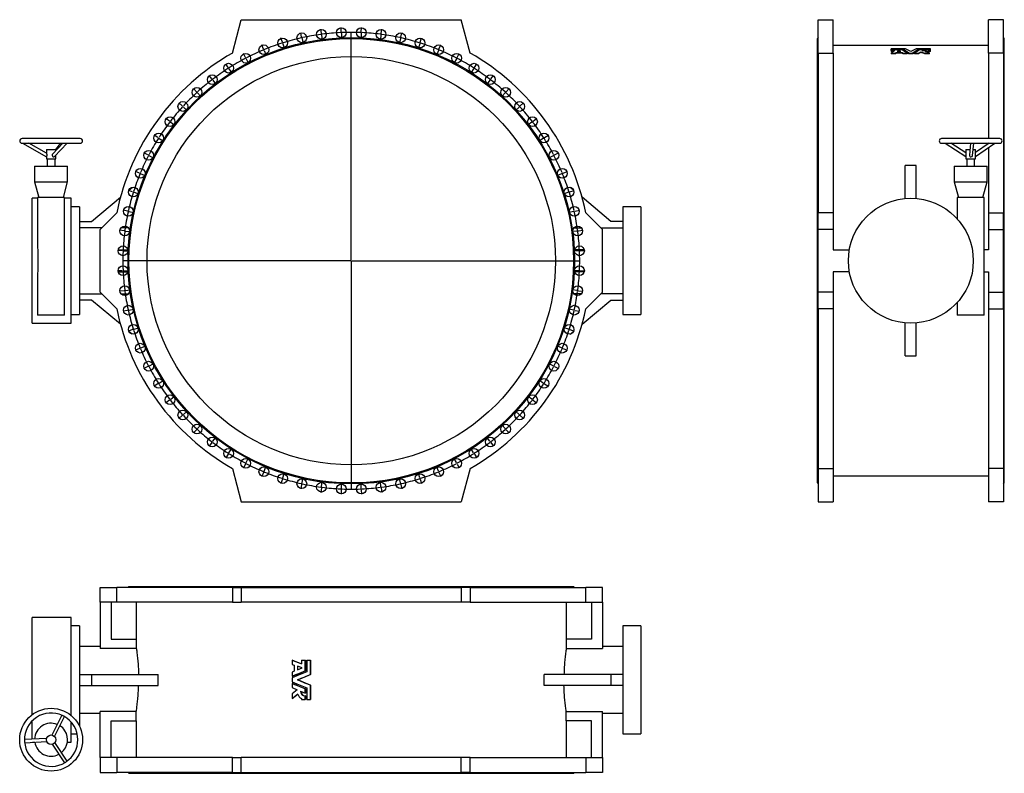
# Model space of a CAD drawing. Extents: x 1075 to 7342, y 596 to 5395.
import ezdxf

# ---------------------------------------------------------------- set-up
doc = ezdxf.new("R2010")
doc.units = 0
doc.layers.get('0').update_dxf_attribs({"linetype": 'CONTINUOUS'})
doc.layers.add('FORMAT', color=7, linetype='CONTINUOUS')

# ---------------------------------------------------------------- blocks, each defined once
blk = doc.blocks.new('SW_CENTERMARKSYMBOL_0')
at = {"layer": 'FORMAT', "color": 0}
for p, q in [((-127, -6.1), (-130.7, 22.2)), ((-0.2, 5), (-1.5, 33.5)), ((0, 0), (-0.1, 2.5)), ((0, 0), (0.1, -2.5)), ((63.4, -1447.6), (63.4, 2.5)), ((126.8, 0), (126.7, -2.5)), ((126.8, 0), (127, 2.5)), ((127.1, 5), (128.3, 33.5)), ((253.9, -6.1), (257.6, 22.2)), ((-375.3, -61.1), (-383.9, -34)), ((-252.4, -28.2), (-258.5, -0.4)), ((-251.3, -33.1), (-251.8, -30.6)), ((-251.3, -33.1), (-250.7, -35.5)), ((-250.2, -38), (-244, -65.8)), ((-126.4, -11.1), (-126.7, -8.6)), ((-126.4, -11.1), (-126, -13.5)), ((-125.7, -16), (-122, -44.3)), ((0.2, -5), (1.5, -33.5)), ((126.6, -5), (125.4, -33.5)), ((252.6, -16), (248.8, -44.3)), ((253.2, -11.1), (252.9, -13.5)), ((253.2, -11.1), (253.5, -8.6)), ((377, -38), (370.9, -65.8)), ((378.1, -33.1), (377.6, -35.5)), ((378.1, -33.1), (378.7, -30.6)), ((379.2, -28.2), (385.4, -0.4)), ((502.2, -61.1), (510.7, -34)), ((-494.9, -104.7), (-505.8, -78.3)), ((-493, -109.3), (-494, -107)), ((-493, -109.3), (-492, -111.6)), ((-491.1, -113.9), (-480.2, -140.2)), ((-373.8, -65.9), (-374.6, -63.5)), ((-373.8, -65.9), (-373.1, -68.3)), ((-372.3, -70.7), (-363.7, -97.9)), ((499.1, -70.7), (490.6, -97.9)), ((500.6, -65.9), (499.9, -68.3)), ((500.6, -65.9), (501.4, -63.5)), ((617.9, -113.9), (607, -140.2)), ((619.8, -109.3), (618.9, -111.6)), ((619.8, -109.3), (620.8, -107)), ((621.8, -104.7), (632.7, -78.3)), ((-610.3, -158.5), (-623.4, -133.2)), ((-608, -162.9), (-609.1, -160.7)), ((-608, -162.9), (-606.8, -165.1)), ((-605.7, -167.3), (-592.5, -192.6)), ((732.5, -167.3), (719.3, -192.6)), ((734.8, -162.9), (733.7, -165.1)), ((734.8, -162.9), (736, -160.7)), ((737.1, -158.5), (750.3, -133.2)), ((-720.5, -222.1), (-735.8, -198.1)), ((-717.8, -226.3), (-719.2, -224.2)), ((-717.8, -226.3), (-716.5, -228.4)), ((-715.1, -230.5), (-699.8, -254.6)), ((842, -230.5), (826.7, -254.6)), ((844.7, -226.3), (843.3, -228.4)), ((844.7, -226.3), (846, -224.2)), ((847.3, -222.1), (862.7, -198.1)), ((-824.8, -295.1), (-842.1, -272.5)), ((-821.7, -299.1), (-823.2, -297.1)), ((-821.7, -299.1), (-820.2, -301.1)), ((-818.7, -303), (-801.3, -325.7)), ((945.5, -303), (928.2, -325.7)), ((948.6, -299.1), (947, -301.1)), ((948.6, -299.1), (950.1, -297.1)), ((951.6, -295.1), (969, -272.5)), ((-922.3, -376.9), (-941.5, -355.9)), ((1049.1, -376.9), (1068.4, -355.9)), ((-918.9, -380.6), (-920.6, -378.8)), ((-918.9, -380.6), (-917.2, -382.5)), ((-915.5, -384.3), (-896.3, -405.3)), ((1042.4, -384.3), (1023.1, -405.3)), ((1045.7, -380.6), (1044, -382.5)), ((1045.7, -380.6), (1047.4, -378.8)), ((-1012.3, -466.9), (-1033.3, -447.7)), ((-1008.6, -470.3), (-1010.4, -468.6)), ((-1008.6, -470.3), (-1006.7, -472)), ((-1004.9, -473.7), (-983.9, -492.9)), ((1131.7, -473.7), (1110.7, -492.9)), ((1135.4, -470.3), (1133.6, -472)), ((1135.4, -470.3), (1137.3, -468.6)), ((1139.1, -466.9), (1160.1, -447.7)), ((-1094.1, -564.4), (-1116.7, -547.1)), ((1220.9, -564.4), (1243.5, -547.1)), ((-1090.1, -567.5), (-1092.1, -566)), ((-1090.1, -567.5), (-1088.1, -569)), ((-1086.1, -570.5), (-1063.5, -587.9)), ((1213, -570.5), (1190.4, -587.9)), ((1217, -567.5), (1215, -569)), ((1217, -567.5), (1218.9, -566)), ((-1167.1, -668.7), (-1191.1, -653.4)), ((-1162.9, -671.4), (-1165, -670)), ((-1162.9, -671.4), (-1160.8, -672.7)), ((-1158.7, -674.1), (-1134.6, -689.4)), ((1285.5, -674.1), (1261.5, -689.4)), ((1289.7, -671.4), (1287.6, -672.7)), ((1289.7, -671.4), (1291.8, -670)), ((1293.9, -668.7), (1318, -653.4)), ((-1230.7, -778.9), (-1256, -765.8)), ((-1226.3, -781.2), (-1228.5, -780.1)), ((-1226.3, -781.2), (-1224.1, -782.4)), ((-1221.9, -783.5), (-1196.6, -796.7)), ((1348.7, -783.5), (1323.4, -796.7)), ((1353.1, -781.2), (1350.9, -782.4)), ((1353.1, -781.2), (1355.4, -780.1)), ((1357.6, -778.9), (1382.9, -765.8)), ((-1284.5, -894.3), (-1310.8, -883.4)), ((-1279.9, -896.2), (-1282.2, -895.2)), ((-1279.9, -896.2), (-1277.6, -897.2)), ((-1275.3, -898.1), (-1248.9, -909)), ((1402.1, -898.1), (1375.8, -909)), ((1406.7, -896.2), (1404.4, -897.2)), ((1406.7, -896.2), (1409.1, -895.2)), ((1411.4, -894.3), (1437.7, -883.4)), ((-1328.1, -1013.9), (-1355.2, -1005.3)), ((-1323.3, -1015.4), (-1325.7, -1014.6)), ((-1323.3, -1015.4), (-1320.9, -1016.1)), ((-1318.5, -1016.9), (-1291.3, -1025.5)), ((1445.4, -1016.9), (1418.2, -1025.5)), ((1450.1, -1015.4), (1447.7, -1016.1)), ((1450.1, -1015.4), (1452.5, -1014.6)), ((1454.9, -1013.9), (1482.1, -1005.3)), ((-1361, -1136.8), (-1388.8, -1130.7)), ((-1356.1, -1137.9), (-1358.6, -1137.4)), ((-1356.1, -1137.9), (-1353.7, -1138.5)), ((-1351.2, -1139), (-1323.4, -1145.2)), ((1478.1, -1139), (1450.3, -1145.2)), ((1483, -1137.9), (1480.5, -1138.5)), ((1483, -1137.9), (1485.4, -1137.4)), ((1487.8, -1136.8), (1515.7, -1130.7)), ((-1383.1, -1262.2), (-1411.4, -1258.5)), ((-1378.1, -1262.8), (-1380.6, -1262.5)), ((-1378.1, -1262.8), (-1375.7, -1263.2)), ((-1373.2, -1263.5), (-1344.9, -1267.2)), ((1500, -1263.5), (1471.8, -1267.2)), ((1505, -1262.8), (1502.5, -1263.2)), ((1505, -1262.8), (1507.5, -1262.5)), ((1509.9, -1262.2), (1538.2, -1258.5)), ((-1394.2, -1389), (-1422.7, -1387.7)), ((-1389.2, -1389.2), (-1391.7, -1389.1)), ((-1389.2, -1389.2), (-1386.7, -1389.3)), ((-1384.2, -1389.4), (-1355.7, -1390.7)), ((1511, -1389.4), (1482.6, -1390.7)), ((1516, -1389.2), (1513.5, -1389.3)), ((1516, -1389.2), (1518.5, -1389.1)), ((1521, -1389), (1549.5, -1387.7)), ((58.4, -1452.6), (-1391.7, -1452.6)), ((63.4, -1452.6), (60.9, -1452.6)), ((63.4, -1452.6), (63.4, -1450.1)), ((63.4, -1452.6), (63.4, -1455.1)), ((63.4, -1452.6), (65.9, -1452.6)), ((63.4, -1457.6), (63.4, -2907.7)), ((68.4, -1452.6), (1518.5, -1452.6)), ((-1394.2, -1516.3), (-1422.7, -1517.5)), ((-1389.2, -1516), (-1391.7, -1516.1)), ((-1389.2, -1516), (-1386.7, -1515.9)), ((-1384.2, -1515.8), (-1355.7, -1514.6)), ((1511, -1515.8), (1482.6, -1514.6)), ((1516, -1516), (1513.5, -1515.9)), ((1516, -1516), (1518.5, -1516.1)), ((1521, -1516.3), (1549.5, -1517.5)), ((-1383.1, -1643.1), (-1411.4, -1646.8)), ((-1378.1, -1642.4), (-1380.6, -1642.7)), ((-1378.1, -1642.4), (-1375.7, -1642.1)), ((-1373.2, -1641.7), (-1344.9, -1638)), ((1500, -1641.7), (1471.8, -1638)), ((1505, -1642.4), (1502.5, -1642.1)), ((1505, -1642.4), (1507.5, -1642.7)), ((1509.9, -1643.1), (1538.2, -1646.8)), ((-1361, -1768.4), (-1388.8, -1774.6)), ((-1356.1, -1767.3), (-1358.6, -1767.9)), ((-1356.1, -1767.3), (-1353.7, -1766.8)), ((-1351.2, -1766.2), (-1323.4, -1760.1)), ((1478.1, -1766.2), (1450.3, -1760.1)), ((1483, -1767.3), (1480.5, -1766.8)), ((1483, -1767.3), (1485.4, -1767.9)), ((1487.8, -1768.4), (1515.7, -1774.6)), ((-1318.5, -1888.3), (-1291.3, -1879.8)), ((1445.4, -1888.3), (1418.2, -1879.8)), ((-1328.1, -1891.3), (-1355.2, -1899.9)), ((-1323.3, -1889.8), (-1325.7, -1890.6)), ((-1323.3, -1889.8), (-1320.9, -1889.1)), ((1450.1, -1889.8), (1447.7, -1889.1)), ((1450.1, -1889.8), (1452.5, -1890.6)), ((1454.9, -1891.3), (1482.1, -1899.9)), ((-1275.3, -2007.1), (-1248.9, -1996.2)), ((1402.1, -2007.1), (1375.8, -1996.2)), ((-1284.5, -2011), (-1310.8, -2021.9)), ((-1279.9, -2009), (-1282.2, -2010)), ((-1279.9, -2009), (-1277.6, -2008.1)), ((1406.7, -2009), (1404.4, -2008.1)), ((1406.7, -2009), (1409.1, -2010)), ((1411.4, -2011), (1437.7, -2021.9)), ((-1230.7, -2126.3), (-1256, -2139.5)), ((-1226.3, -2124), (-1228.5, -2125.2)), ((-1226.3, -2124), (-1224.1, -2122.8)), ((-1221.9, -2121.7), (-1196.6, -2108.5)), ((1348.7, -2121.7), (1323.4, -2108.5)), ((1353.1, -2124), (1350.9, -2122.8)), ((1353.1, -2124), (1355.4, -2125.2)), ((1357.6, -2126.3), (1382.9, -2139.5)), ((-1167.1, -2236.5), (-1191.1, -2251.8)), ((-1162.9, -2233.8), (-1165, -2235.2)), ((-1162.9, -2233.8), (-1160.8, -2232.5)), ((-1158.7, -2231.2), (-1134.6, -2215.9)), ((1285.5, -2231.2), (1261.5, -2215.9)), ((1289.7, -2233.8), (1287.6, -2232.5)), ((1289.7, -2233.8), (1291.8, -2235.2)), ((1293.9, -2236.5), (1318, -2251.8)), ((-1086.1, -2334.7), (-1063.5, -2317.4)), ((1213, -2334.7), (1190.4, -2317.4)), ((-1094.1, -2340.8), (-1116.7, -2358.1)), ((-1090.1, -2337.8), (-1092.1, -2339.3)), ((-1090.1, -2337.8), (-1088.1, -2336.2)), ((1217, -2337.8), (1215, -2336.2)), ((1217, -2337.8), (1218.9, -2339.3)), ((1220.9, -2340.8), (1243.5, -2358.1)), ((-1012.3, -2438.3), (-1033.3, -2457.6)), ((-1008.6, -2434.9), (-1010.4, -2436.6)), ((-1008.6, -2434.9), (-1006.7, -2433.2)), ((-1004.9, -2431.5), (-983.9, -2412.3)), ((1131.7, -2431.5), (1110.7, -2412.3)), ((1135.4, -2434.9), (1133.6, -2433.2)), ((1135.4, -2434.9), (1137.3, -2436.6)), ((1139.1, -2438.3), (1160.1, -2457.6)), ((-915.5, -2520.9), (-896.3, -2499.9)), ((1042.4, -2520.9), (1023.1, -2499.9)), ((-922.3, -2528.3), (-941.5, -2549.3)), ((-918.9, -2524.6), (-920.6, -2526.5)), ((-918.9, -2524.6), (-917.2, -2522.8)), ((1045.7, -2524.6), (1044, -2522.8)), ((1045.7, -2524.6), (1047.4, -2526.5)), ((1049.1, -2528.3), (1068.4, -2549.3)), ((-824.8, -2610.1), (-842.1, -2632.7)), ((-821.7, -2606.2), (-823.2, -2608.1)), ((-821.7, -2606.2), (-820.2, -2604.2)), ((-818.7, -2602.2), (-801.3, -2579.6)), ((945.5, -2602.2), (928.2, -2579.6)), ((948.6, -2606.2), (947, -2604.2)), ((948.6, -2606.2), (950.1, -2608.1)), ((951.6, -2610.1), (969, -2632.7)), ((-720.5, -2683.1), (-735.8, -2707.2)), ((-717.8, -2678.9), (-719.2, -2681)), ((-717.8, -2678.9), (-716.5, -2676.8)), ((-715.1, -2674.7), (-699.8, -2650.7)), ((842, -2674.7), (826.7, -2650.7)), ((844.7, -2678.9), (843.3, -2676.8)), ((844.7, -2678.9), (846, -2681)), ((847.3, -2683.1), (862.7, -2707.2)), ((-610.3, -2746.8), (-623.4, -2772)), ((-608, -2742.3), (-609.1, -2744.5)), ((-608, -2742.3), (-606.8, -2740.1)), ((-605.7, -2737.9), (-592.5, -2712.6)), ((732.5, -2737.9), (719.3, -2712.6)), ((734.8, -2742.3), (733.7, -2740.1)), ((734.8, -2742.3), (736, -2744.5)), ((737.1, -2746.8), (750.3, -2772)), ((-494.9, -2800.6), (-505.8, -2826.9)), ((-493, -2795.9), (-494, -2798.2)), ((-493, -2795.9), (-492, -2793.6)), ((-491.1, -2791.3), (-480.2, -2765)), ((-372.3, -2834.6), (-363.7, -2807.4)), ((499.1, -2834.6), (490.6, -2807.4)), ((617.9, -2791.3), (607, -2765)), ((619.8, -2795.9), (618.9, -2793.6)), ((619.8, -2795.9), (620.8, -2798.2)), ((621.8, -2800.6), (632.7, -2826.9)), ((-375.3, -2844.1), (-383.9, -2871.3)), ((-373.8, -2839.3), (-374.6, -2841.7)), ((-373.8, -2839.3), (-373.1, -2836.9)), ((-252.4, -2877), (-258.5, -2904.9)), ((-251.3, -2872.2), (-251.8, -2874.6)), ((-251.3, -2872.2), (-250.7, -2869.7)), ((-250.2, -2867.3), (-244, -2839.4)), ((-125.7, -2889.2), (-122, -2861)), ((0.2, -2900.2), (1.5, -2871.8)), ((126.6, -2900.2), (125.4, -2871.8)), ((252.6, -2889.2), (248.8, -2861)), ((377, -2867.3), (370.9, -2839.4)), ((378.1, -2872.2), (377.6, -2869.7)), ((378.1, -2872.2), (378.7, -2874.6)), ((379.2, -2877), (385.4, -2904.9)), ((500.6, -2839.3), (499.9, -2836.9)), ((500.6, -2839.3), (501.4, -2841.7)), ((502.2, -2844.1), (510.7, -2871.3)), ((-127, -2899.1), (-130.7, -2927.4)), ((-126.4, -2894.2), (-126.7, -2896.7)), ((-126.4, -2894.2), (-126, -2891.7)), ((-0.2, -2910.2), (-1.5, -2938.7)), ((0, -2905.2), (-0.1, -2907.7)), ((0, -2905.2), (0.1, -2902.7)), ((126.8, -2905.2), (126.7, -2902.7)), ((126.8, -2905.2), (127, -2907.7)), ((127.1, -2910.2), (128.3, -2938.7)), ((253.2, -2894.2), (252.9, -2891.7)), ((253.2, -2894.2), (253.5, -2896.7)), ((253.9, -2899.1), (257.6, -2927.4))]:
    blk.add_line(p, q, dxfattribs=at)
for start, end in [(92.5, 92.59851), (92.40149, 92.5), (87.69703, 92.30297), (87.5, 87.59851), (87.40149, 87.5), (102.69703, 107.30297), (102.5, 102.59851), (102.40149, 102.5), (97.69703, 102.30297), (97.5, 97.59851), (97.40149, 97.5), (92.69703, 97.30297), (82.69703, 87.30297), (82.5, 82.59851), (82.40149, 82.5), (77.69703, 82.30297), (77.5, 77.59851), (77.40149, 77.5), (72.69703, 77.30297), (112.69703, 117.30297), (112.5, 112.59851), (112.40149, 112.5), (107.69703, 112.30297), (107.5, 107.59851), (107.40149, 107.5), (72.5, 72.59851), (72.40149, 72.5), (67.69703, 72.30297), (67.5, 67.59851), (67.40149, 67.5), (62.69703, 67.30297), (117.69703, 122.30297), (117.5, 117.59851), (117.40149, 117.5), (62.5, 62.59851), (62.40149, 62.5), (57.69703, 62.30297), (122.69703, 127.30297), (122.5, 122.59851), (122.40149, 122.5), (57.5, 57.59851), (57.40149, 57.5), (52.69703, 57.30297), (127.69703, 132.30297), (127.5, 127.59851), (127.40149, 127.5), (52.5, 52.59851), (52.40149, 52.5), (47.69703, 52.30297), (132.69703, 137.30297), (132.5, 132.59851), (132.40149, 132.5), (47.5, 47.59851), (47.40149, 47.5), (42.69703, 47.30297), (137.69703, 142.30297), (137.5, 137.59851), (137.40149, 137.5), (42.5, 42.59851), (42.40149, 42.5), (37.69703, 42.30297), (142.69703, 147.30297), (142.5, 142.59851), (142.40149, 142.5), (37.5, 37.59851), (37.40149, 37.5), (32.69703, 37.30297), (147.69703, 152.30297), (147.5, 147.59851), (147.40149, 147.5), (32.5, 32.59851), (32.40149, 32.5), (27.69703, 32.30297), (152.69703, 157.30297), (152.5, 152.59851), (152.40149, 152.5), (27.5, 27.59851), (27.40149, 27.5), (22.69703, 27.30297), (157.69703, 162.30297), (157.5, 157.59851), (157.40149, 157.5), (22.5, 22.59851), (22.40149, 22.5), (17.69703, 22.30297), (162.69703, 167.30297), (162.5, 162.59851), (162.40149, 162.5), (17.5, 17.59851), (17.40149, 17.5), (12.69703, 17.30297), (167.69703, 172.30297), (167.5, 167.59851), (167.40149, 167.5), (12.5, 12.59851), (12.40149, 12.5), (7.69703, 12.30297), (172.69703, 177.30297), (172.5, 172.59851), (172.40149, 172.5), (7.5, 7.59851), (7.40149, 7.5), (2.69703, 7.30297), (177.69703, 182.30297), (177.5, 177.59851), (177.40149, 177.5), (2.5, 2.59851), (2.40149, 2.5), (357.69703, 2.30297), (182.40149, 182.5), (182.5, 182.59851), (182.69703, 187.30297), (352.69703, 357.30297), (357.40149, 357.5), (357.5, 357.59851), (187.40149, 187.5), (187.5, 187.59851), (187.69703, 192.30297), (347.69703, 352.30297), (352.40149, 352.5), (352.5, 352.59851), (192.40149, 192.5), (192.5, 192.59851), (192.69703, 197.30297), (342.69703, 347.30297), (347.40149, 347.5), (347.5, 347.59851), (197.40149, 197.5), (197.5, 197.59851), (197.69703, 202.30297), (337.69703, 342.30297), (342.40149, 342.5), (342.5, 342.59851), (202.40149, 202.5), (202.5, 202.59851), (202.69703, 207.30297), (332.69703, 337.30297), (337.40149, 337.5), (337.5, 337.59851), (207.40149, 207.5), (207.5, 207.59851), (207.69703, 212.30297), (327.69703, 332.30297), (332.40149, 332.5), (332.5, 332.59851), (212.40149, 212.5), (212.5, 212.59851), (212.69703, 217.30297), (322.69703, 327.30297), (327.40149, 327.5), (327.5, 327.59851), (217.40149, 217.5), (217.5, 217.59851), (217.69703, 222.30297), (317.69703, 322.30297), (322.40149, 322.5), (322.5, 322.59851), (222.40149, 222.5), (222.5, 222.59851), (222.69703, 227.30297), (312.69703, 317.30297), (317.40149, 317.5), (317.5, 317.59851), (227.40149, 227.5), (227.5, 227.59851), (227.69703, 232.30297), (307.69703, 312.30297), (312.40149, 312.5), (312.5, 312.59851), (232.40149, 232.5), (232.5, 232.59851), (232.69703, 237.30297), (302.69703, 307.30297), (307.40149, 307.5), (307.5, 307.59851), (237.40149, 237.5), (237.5, 237.59851), (237.69703, 242.30297), (297.69703, 302.30297), (302.40149, 302.5), (302.5, 302.59851), (242.40149, 242.5), (242.5, 242.59851), (242.69703, 247.30297), (292.69703, 297.30297), (297.40149, 297.5), (297.5, 297.59851), (247.40149, 247.5), (247.5, 247.59851), (247.69703, 252.30297), (287.69703, 292.30297), (292.40149, 292.5), (292.5, 292.59851), (252.40149, 252.5), (252.5, 252.59851), (252.69703, 257.30297), (257.40149, 257.5), (257.5, 257.59851), (257.69703, 262.30297), (277.69703, 282.30297), (282.40149, 282.5), (282.5, 282.59851), (282.69703, 287.30297), (287.40149, 287.5), (287.5, 287.59851), (262.40149, 262.5), (262.5, 262.59851), (262.69703, 267.30297), (267.40149, 267.5), (267.5, 267.59851), (267.69703, 272.30297), (272.40149, 272.5), (272.5, 272.59851), (272.69703, 277.30297), (277.40149, 277.5), (277.5, 277.59851)]:
    blk.add_arc((63.4, -1452.6), 1454, start, end, dxfattribs=at)

msp = doc.modelspace()

# ---------------------------------------------------------------- linework, layer by layer
at = {"color": 7, "linetype": 'CONTINUOUS'}
for p, q in [((2428.5, 5182.6), (2485.3, 5394.9)), ((2485.3, 5394.9), (3885.3, 5394.9)), ((3942.2, 5182.6), (3885.3, 5394.9)), ((6158.1, 5394.9), (6252.1, 5394.9)), ((6158.1, 5182.6), (6158.1, 5394.9)), ((6252.1, 5182.6), (6252.1, 5394.9)), ((7336.1, 5394.9), (7242.1, 5394.9)), ((7242.1, 5182.6), (7242.1, 5394.9)), ((7336.1, 5182.6), (7336.1, 5394.9)), ((6158.1, 5280.9), (6152.1, 5274.9)), ((6152.1, 2444.9), (6152.1, 5274.9)), ((7342.1, 5274.9), (7336.1, 5280.9)), ((7342.1, 2444.9), (7342.1, 5274.9)), ((7242.1, 5229.9), (6252.1, 5229.9)), ((6622.1, 5205.2), (6622.1, 5210.1)), ((6713.2, 5210.1), (6622.1, 5210.1)), ((6622.1, 5205.2), (6696.3, 5205.2)), ((6622.1, 5203.2), (6622.1, 5205.2)), ((6689.9, 5203.2), (6622.1, 5203.2)), ((6622.1, 5197.9), (6622.1, 5203.2)), ((6696.3, 5200.3), (6696.3, 5205.2)), ((6872.1, 5210.1), (6781.1, 5210.1)), ((6798, 5205.2), (6872.1, 5205.2)), ((6798, 5200.3), (6798, 5205.2)), ((6831.1, 5203.2), (6804.4, 5203.2)), ((6818.5, 5196.2), (6831.1, 5203.2)), ((6831.1, 5198.3), (6831.1, 5203.2)), ((6872.1, 5203.2), (6848.3, 5203.2)), ((6872.1, 5205.2), (6872.1, 5210.1)), ((6872.1, 5203.2), (6872.1, 5205.2)), ((6872.1, 5197.9), (6872.1, 5203.2)), ((6158.1, 5182.6), (6252.1, 5182.6)), ((6158.1, 5182.6), (6158.1, 4165.9)), ((6252.1, 5182.6), (6252.1, 4165.9)), ((6622.1, 5197.9), (6645.5, 5197.9)), ((6622.1, 5197.9), (6622.1, 5193)), ((6637.8, 5193), (6622.1, 5193)), ((6622.1, 5182.4), (6648.6, 5182.4)), ((6622.1, 5182.4), (6622.1, 5177.6)), ((6648.6, 5177.6), (6622.1, 5177.6)), ((6648.6, 5182.4), (6653.6, 5186)), ((6648.6, 5182.4), (6648.6, 5177.6)), ((6653.6, 5186), (6692.4, 5186)), ((6653.6, 5186), (6653.6, 5181.2)), ((6692.4, 5181.2), (6653.6, 5181.2)), ((6671.1, 5198.9), (6659.7, 5191.8)), ((6659.7, 5191.8), (6683.2, 5191.8)), ((6667.5, 5191.8), (6671.1, 5194)), ((6683.2, 5191.8), (6671.1, 5198.9)), ((6671.1, 5194), (6671.1, 5198.9)), ((6671.1, 5194), (6675, 5191.8)), ((6692.4, 5186), (6697.7, 5182.4)), ((6692.4, 5186), (6692.4, 5181.2)), ((6696.3, 5200.3), (6695.1, 5200.3)), ((6697.7, 5182.4), (6724.4, 5182.4)), ((6697.7, 5182.4), (6697.7, 5177.6)), ((6724.4, 5177.6), (6697.7, 5177.6)), ((6724.4, 5182.4), (6724.4, 5177.6)), ((6734.7, 5182.4), (6759.6, 5182.4)), ((6734.7, 5177.6), (6734.7, 5182.4)), ((6759.6, 5177.6), (6734.7, 5177.6)), ((6759.6, 5177.6), (6759.6, 5182.4)), ((6769.9, 5182.4), (6796.5, 5182.4)), ((6769.9, 5177.6), (6769.9, 5182.4)), ((6796.5, 5177.6), (6769.9, 5177.6)), ((6796.5, 5182.4), (6810.1, 5191.2)), ((6796.5, 5177.6), (6796.5, 5182.4)), ((6799.2, 5200.3), (6798, 5200.3)), ((6810.1, 5191.2), (6835.2, 5182.4)), ((6810.1, 5186.4), (6810.1, 5191.2)), ((6831.1, 5198.3), (6828, 5196.7)), ((6845.3, 5200.3), (6831.1, 5200.3)), ((6835.2, 5182.4), (6866.2, 5182.4)), ((6835.2, 5177.6), (6835.2, 5182.4)), ((6866.2, 5177.6), (6835.2, 5177.6)), ((6865, 5197.9), (6872.1, 5197.9)), ((6865, 5193), (6865, 5197.9)), ((6872.1, 5193), (6865, 5193)), ((6866.2, 5177.6), (6866.2, 5182.4)), ((6872.1, 5193), (6872.1, 5197.9)), ((7336.1, 5182.6), (7242.1, 5182.6)), ((7242.1, 5182.6), (7242.1, 4637.9)), ((7336.1, 5182.6), (7336.1, 4165.9)), ((1459.7, 4637.9), (1089.7, 4637.9)), ((1089.7, 4607.9), (1459.7, 4607.9)), ((1093.5, 4607.9), (1244.7, 4521.2)), ((1244.8, 4544.3), (1133.7, 4607.9)), ((1349.1, 4607.9), (1285.7, 4541.6)), ((1295.8, 4523.2), (1376.8, 4607.9)), ((1334.8, 4607.9), (1303.2, 4567.9)), ((7313.1, 4637.9), (6943.1, 4637.9)), ((6943.1, 4607.9), (7313.1, 4607.9)), ((6965.6, 4607.9), (7098.1, 4522.9)), ((7098.1, 4546.7), (7002.7, 4607.9)), ((7127, 4607.9), (7119.8, 4533.1)), ((7139.6, 4530.5), (7147.1, 4607.9)), ((7245.5, 4607.9), (7158.1, 4548.2)), ((7158.1, 4524), (7280.9, 4607.9)), ((7242.1, 4607.9), (7242.1, 4605.6)), ((7242.1, 4581.3), (7242.1, 4165.9)), ((1244.7, 4567.9), (1244.7, 4544.3)), ((1244.7, 4567.9), (1304.7, 4567.9)), ((1244.7, 4521.4), (1244.7, 4507.9)), ((1244.7, 4521.2), (1244.7, 4521.2)), ((1304.7, 4561.4), (1304.7, 4567.9)), ((1304.7, 4507.9), (1304.7, 4532.5)), ((7098.1, 4567.9), (7098.1, 4507.9)), ((7098.1, 4567.9), (7123.1, 4567.9)), ((7143.2, 4567.9), (7158.1, 4567.9)), ((7158.1, 4507.9), (7158.1, 4567.9)), ((1169.7, 4462.9), (1169.7, 4362.9)), ((1169.7, 4462.9), (1379.7, 4462.9)), ((1244.7, 4507.9), (1304.7, 4507.9)), ((1249.7, 4507.9), (1249.7, 4462.9)), ((1299.7, 4462.9), (1299.7, 4507.9)), ((1379.7, 4362.9), (1379.7, 4462.9)), ((6782.1, 4465.9), (6712.1, 4465.9)), ((6712.1, 4255.8), (6712.1, 4465.9)), ((6782.1, 4255.8), (6782.1, 4465.9)), ((7023.1, 4462.9), (7023.1, 4362.9)), ((7023.1, 4462.9), (7233.1, 4462.9)), ((7098.1, 4507.9), (7158.1, 4507.9)), ((7103.1, 4507.9), (7103.1, 4462.9)), ((7153.1, 4462.9), (7153.1, 4507.9)), ((7233.1, 4362.9), (7233.1, 4462.9)), ((1169.7, 4362.9), (1196.5, 4262.9)), ((1169.7, 4362.9), (1379.7, 4362.9)), ((1352.9, 4262.9), (1379.7, 4362.9)), ((1770.2, 4309.5), (1791.4, 4327.2)), ((4600.5, 4309.5), (4579.3, 4327.2)), ((7023.1, 4362.9), (7049.9, 4262.9)), ((7023.1, 4362.9), (7233.1, 4362.9)), ((7206.3, 4262.9), (7233.1, 4362.9)), ((1188.7, 4262.9), (1188.7, 3973.1)), ((1360.7, 4262.9), (1188.7, 4262.9)), ((1360.7, 3973.1), (1360.7, 4262.9)), ((1532.3, 4109.9), (1715.8, 4263.8)), ((4838.3, 4109.9), (4654.8, 4263.8)), ((7042.1, 4262.9), (7042.1, 4126.3)), ((7214.1, 4262.9), (7042.1, 4262.9)), ((7214.1, 3512.9), (7214.1, 4262.9)), ((1188.7, 4257.4), (1155, 4257.4)), ((1155, 3462.4), (1155, 4257.4)), ((1402.3, 4257.4), (1360.7, 4257.4)), ((1402.3, 3462.4), (1402.3, 4257.4)), ((1456.3, 4202.9), (1402.3, 4202.9)), ((1456.3, 4202.9), (1456.3, 3859.9)), ((5028.3, 4202.9), (4914.3, 4202.9)), ((4914.3, 4202.9), (4914.3, 3859.9)), ((5028.3, 4202.9), (5028.3, 3859.9)), ((1586.3, 4059.9), (1692.4, 4165.9)), ((4784.3, 4059.9), (4678.3, 4165.9)), ((6252.1, 4165.9), (6158.1, 4165.9)), ((6158.1, 4059.9), (6158.1, 4165.9)), ((6252.1, 4165.9), (6252.1, 4059.9)), ((7242.1, 4165.9), (7336.1, 4165.9)), ((7242.1, 4165.9), (7242.1, 4059.9)), ((7336.1, 4059.9), (7336.1, 4165.9)), ((1456.3, 4109.9), (1532.3, 4109.9)), ((4914.3, 4109.9), (4838.3, 4109.9)), ((1595.9, 4069.5), (1456.3, 4069.5)), ((1586.3, 3659.9), (1586.3, 4059.9)), ((1767.6, 4069.5), (1719.9, 4069.5)), ((4603, 4069.5), (4650.7, 4069.5)), ((4774.7, 4069.5), (4914.3, 4069.5)), ((4784.3, 3659.9), (4784.3, 4059.9)), ((6252.1, 4059.9), (6158.1, 4059.9)), ((6158.1, 3659.9), (6158.1, 4059.9)), ((6252.1, 4059.9), (6252.1, 3929.9)), ((7242.1, 4059.9), (7336.1, 4059.9)), ((7242.1, 4059.9), (7242.1, 3929.9)), ((7336.1, 3659.9), (7336.1, 4059.9)), ((1702.4, 3929.9), (1763, 3929.9)), ((4668.2, 3929.9), (4607.6, 3929.9)), ((6252.1, 3929.9), (6355.8, 3929.9)), ((7242.1, 3929.9), (7214.1, 3929.9)), ((1456.3, 3859.9), (1456.3, 3516.9)), ((4914.3, 3859.9), (4914.3, 3516.9)), ((5028.3, 3859.9), (5028.3, 3516.9)), ((1702.4, 3789.9), (1763, 3789.9)), ((4668.2, 3789.9), (4607.6, 3789.9)), ((6355.8, 3789.9), (6252.1, 3789.9)), ((6252.1, 3789.9), (6252.1, 3659.9)), ((7214.1, 3789.9), (7242.1, 3789.9)), ((7242.1, 3789.9), (7242.1, 3659.9)), ((1188.7, 3746.7), (1188.7, 3512.9)), ((1360.7, 3512.9), (1360.7, 3746.8)), ((1456.3, 3650.3), (1595.9, 3650.3)), ((1692.4, 3553.8), (1586.3, 3659.9)), ((1719.9, 3650.3), (1767.6, 3650.3)), ((4650.7, 3650.3), (4603, 3650.3)), ((4678.3, 3553.8), (4784.3, 3659.9)), ((4914.3, 3650.3), (4774.7, 3650.3)), ((6252.1, 3659.9), (6158.1, 3659.9)), ((6158.1, 3553.8), (6158.1, 3659.9)), ((6252.1, 3659.9), (6252.1, 3553.8)), ((7242.1, 3659.9), (7336.1, 3659.9)), ((7242.1, 3659.9), (7242.1, 3553.8)), ((7336.1, 3553.8), (7336.1, 3659.9)), ((1532.3, 3609.9), (1456.3, 3609.9)), ((1715.8, 3455.9), (1532.3, 3609.9)), ((4654.8, 3455.9), (4838.3, 3609.9)), ((4838.3, 3609.9), (4914.3, 3609.9)), ((7042.1, 3593.4), (7042.1, 3512.9)), ((1360.7, 3512.9), (1188.7, 3512.9)), ((1402.3, 3516.9), (1456.3, 3516.9)), ((4914.3, 3516.9), (5028.3, 3516.9)), ((6252.1, 3553.8), (6158.1, 3553.8)), ((6158.1, 3553.8), (6158.1, 2537.1)), ((6252.1, 3553.8), (6252.1, 2537.1)), ((7214.1, 3512.9), (7042.1, 3512.9)), ((7242.1, 3553.8), (7336.1, 3553.8)), ((7242.1, 3553.8), (7242.1, 2537.1)), ((7336.1, 3553.8), (7336.1, 2537.1)), ((1155, 3462.4), (1402.3, 3462.4)), ((6712.1, 3253.8), (6712.1, 3463.9)), ((6782.1, 3253.8), (6782.1, 3463.9)), ((1791.4, 3392.5), (1770.2, 3410.3)), ((4579.3, 3392.5), (4600.5, 3410.3)), ((6712.1, 3253.8), (6782.1, 3253.8)), ((2428.5, 2537.1), (2485.3, 2324.9)), ((3942.2, 2537.1), (3885.3, 2324.9)), ((6158.1, 2537.1), (6252.1, 2537.1)), ((6158.1, 2537.1), (6158.1, 2324.9)), ((6252.1, 2537.1), (6252.1, 2324.9)), ((7336.1, 2537.1), (7242.1, 2537.1)), ((7242.1, 2537.1), (7242.1, 2324.9)), ((7336.1, 2537.1), (7336.1, 2324.9)), ((6152.1, 2444.9), (6158.1, 2438.9)), ((6252.1, 2489.9), (7242.1, 2489.9)), ((7336.1, 2438.9), (7342.1, 2444.9)), ((2485.3, 2324.9), (3885.3, 2324.9)), ((6158.1, 2324.9), (6252.1, 2324.9)), ((7336.1, 2324.9), (7242.1, 2324.9)), ((1586.3, 1686.3), (1586.3, 1780.3)), ((1586.3, 1780.3), (1692.4, 1780.3)), ((1692.4, 1686.3), (1692.4, 1780.3)), ((2428.5, 1780.3), (1692.4, 1780.3)), ((1770.3, 1786.3), (1764.3, 1780.3)), ((1770.3, 1786.3), (4600.3, 1786.3)), ((2428.5, 1780.3), (2428.5, 1686.3)), ((2428.5, 1780.3), (2485.3, 1780.3)), ((2485.3, 1780.3), (2485.3, 1686.3)), ((2485.3, 1780.3), (3885.3, 1780.3)), ((3885.3, 1780.3), (3885.3, 1686.3)), ((3942.2, 1780.3), (3885.3, 1780.3)), ((3942.2, 1780.3), (3942.2, 1686.3)), ((3942.2, 1780.3), (4678.3, 1780.3)), ((4606.3, 1780.3), (4600.3, 1786.3)), ((4678.3, 1686.3), (4678.3, 1780.3)), ((4784.3, 1780.3), (4678.3, 1780.3)), ((4784.3, 1686.3), (4784.3, 1780.3)), ((1692.4, 1686.3), (1586.3, 1686.3)), ((1586.3, 1686.3), (1586.3, 1391.9)), ((1656.3, 1686.3), (1656.3, 1451.3)), ((2428.5, 1686.3), (1692.4, 1686.3)), ((1815.3, 1686.3), (1815.3, 1451.3)), ((2428.5, 1686.3), (2485.3, 1686.3)), ((3885.3, 1686.3), (2485.3, 1686.3)), ((3942.2, 1686.3), (3885.3, 1686.3)), ((3942.2, 1686.3), (4678.3, 1686.3)), ((4555.3, 1451.3), (4555.3, 1686.3)), ((4678.3, 1686.3), (4784.3, 1686.3)), ((4714.3, 1686.3), (4714.3, 1451.3)), ((4784.3, 1686.3), (4784.3, 1391.9)), ((1402.3, 1588.8), (1155, 1588.8)), ((1155, 970.5), (1155, 1588.8)), ((1402.3, 964.3), (1402.3, 1588.8)), ((1456.3, 1534.3), (1402.3, 1534.3)), ((1456.3, 1534.3), (1456.3, 894)), ((5028.3, 1534.3), (4914.3, 1534.3)), ((4914.3, 1534.3), (4914.3, 848.3)), ((5028.3, 1534.3), (5028.3, 848.3)), ((1656.3, 1451.3), (1817.1, 1451.3)), ((1817.1, 1451.3), (1817.1, 1391.9)), ((4553.5, 1451.3), (4553.5, 1391.9)), ((4714.3, 1451.3), (4553.5, 1451.3)), ((1586.3, 1403.8), (1456.3, 1403.8)), ((1817.1, 1391.9), (1586.3, 1391.9)), ((4553.5, 1391.9), (4784.3, 1391.9)), ((4914.3, 1403.8), (4784.3, 1403.8)), ((2809.3, 1316.3), (2809.3, 1289.8)), ((2809.3, 1316.3), (2810.6, 1316.3)), ((2868.7, 1316.3), (2868.7, 1292.9)), ((2868.7, 1316.3), (2892, 1316.3)), ((2892, 1248.6), (2892, 1316.3)), ((2892, 1316.3), (2893.1, 1316.3)), ((2893.1, 1316.3), (2893.1, 1248.6)), ((2901.4, 1316.3), (2901.4, 1242.2)), ((2901.4, 1316.3), (2925.7, 1316.3)), ((2925.7, 1225.2), (2925.7, 1316.3)), ((2926.7, 1316.3), (2925.7, 1316.3)), ((2926.7, 1316.3), (2926.7, 1225.2)), ((2809.3, 1289.8), (2822, 1284.8)), ((2822, 1284.8), (2822, 1246)), ((2844, 1278.7), (2844, 1255.2)), ((2872.9, 1267.3), (2844, 1278.7)), ((2844, 1255.2), (2872.9, 1267.3)), ((2845.2, 1255.8), (2845.2, 1278.2)), ((1456.3, 1226.3), (1532.3, 1226.3)), ((1532.3, 1226.3), (1532.3, 1156.3)), ((1532.3, 1226.3), (1956.7, 1226.3)), ((1956.7, 1156.3), (1956.7, 1226.3)), ((2822, 1246), (2809.3, 1240.7)), ((2809.3, 1240.7), (2809.3, 1214)), ((2809.3, 1214), (2810.6, 1214)), ((2809.3, 1203.8), (2809.3, 1178.8)), ((2845.2, 1191.3), (2844, 1191.3)), ((2892, 1248.6), (2893.1, 1248.6)), ((2926.7, 1225.2), (2925.7, 1225.2)), ((4414, 1156.3), (4414, 1226.3)), ((4838.3, 1226.3), (4414, 1226.3)), ((4838.3, 1226.3), (4838.3, 1156.3)), ((4914.3, 1226.3), (4838.3, 1226.3)), ((1456.3, 1156.3), (1532.3, 1156.3)), ((1532.3, 1156.3), (1956.7, 1156.3)), ((2809.3, 1168.6), (2809.3, 1141.9)), ((2810.6, 1168.6), (2809.3, 1168.6)), ((2809.3, 1141.9), (2841.7, 1128.3)), ((2841.7, 1128.3), (2809.3, 1103.2)), ((2892, 1107.4), (2892, 1134)), ((2893.1, 1134), (2892, 1134)), ((2893.1, 1134), (2893.1, 1107.4)), ((2901.4, 1140.4), (2901.4, 1066.3)), ((2925.7, 1066.3), (2925.7, 1157.4)), ((2926.7, 1157.4), (2925.7, 1157.4)), ((2926.7, 1157.4), (2926.7, 1066.3)), ((4838.3, 1156.3), (4414, 1156.3)), ((4914.3, 1156.3), (4838.3, 1156.3)), ((2809.3, 1103.2), (2809.3, 1072.3)), ((2810.6, 1072.3), (2809.3, 1072.3)), ((2861.7, 1120), (2892, 1107.4)), ((2868.7, 1073.4), (2868.7, 1066.3)), ((2868.7, 1066.3), (2892, 1066.3)), ((2893.1, 1107.4), (2892, 1107.4)), ((2892, 1066.3), (2892, 1090.1)), ((2893.1, 1090.1), (2892, 1090.1)), ((2893.1, 1066.3), (2892, 1066.3)), ((2893.1, 1090.1), (2893.1, 1066.3)), ((2901.4, 1066.3), (2925.7, 1066.3)), ((2926.7, 1066.3), (2925.7, 1066.3)), ((1342.4, 966.2), (1278.6, 840.1)), ((1296.4, 831), (1360.3, 957.2)), ((1456.3, 978.8), (1586.3, 978.8)), ((1817.1, 990.7), (1586.3, 990.7)), ((1586.3, 696.3), (1586.3, 990.7)), ((1817.1, 931.3), (1817.1, 990.7)), ((4553.5, 931.3), (4553.5, 990.7)), ((4553.5, 990.7), (4784.3, 990.7)), ((4784.3, 696.3), (4784.3, 990.7)), ((4784.3, 978.8), (4914.3, 978.8)), ((1155, 813.7), (1155, 931)), ((1402.3, 793.8), (1402.3, 922.6)), ((1656.3, 931.3), (1817.1, 931.3)), ((1656.3, 696.3), (1656.3, 931.3)), ((1815.3, 931.3), (1815.3, 696.3)), ((4714.3, 931.3), (4553.5, 931.3)), ((4555.3, 696.3), (4555.3, 931.3)), ((4714.3, 696.3), (4714.3, 931.3)), ((1245.9, 818.7), (1104.7, 810.9)), ((1402.3, 848.3), (1440.4, 848.3)), ((4914.3, 848.3), (5028.3, 848.3)), ((1105.8, 791), (1247, 798.8)), ((1157.2, 793.8), (1171, 793.8)), ((1281.8, 781.1), (1359.1, 662.8)), ((1375.9, 673.7), (1298.5, 792.1)), ((1378.4, 793.8), (1402.3, 793.8)), ((1586.3, 696.3), (1586.3, 602.3)), ((1692.4, 696.3), (1586.3, 696.3)), ((1692.4, 696.3), (1692.4, 602.3)), ((2428.5, 696.3), (1692.4, 696.3)), ((2428.5, 602.3), (2428.5, 696.3)), ((2428.5, 696.3), (2485.3, 696.3)), ((2485.3, 602.3), (2485.3, 696.3)), ((3885.3, 696.3), (2485.3, 696.3)), ((3885.3, 602.3), (3885.3, 696.3)), ((3942.2, 696.3), (3885.3, 696.3)), ((3942.2, 602.3), (3942.2, 696.3)), ((3942.2, 696.3), (4678.3, 696.3)), ((4678.3, 696.3), (4678.3, 602.3)), ((4678.3, 696.3), (4784.3, 696.3)), ((4784.3, 696.3), (4784.3, 602.3)), ((1586.3, 602.3), (1692.4, 602.3)), ((2428.5, 602.3), (1692.4, 602.3)), ((1764.3, 602.3), (1770.3, 596.3)), ((1770.3, 596.3), (4600.3, 596.3)), ((2428.5, 602.3), (2485.3, 602.3)), ((2485.3, 602.3), (3885.3, 602.3)), ((3942.2, 602.3), (3885.3, 602.3)), ((3942.2, 602.3), (4678.3, 602.3)), ((4600.3, 596.3), (4606.3, 602.3)), ((4784.3, 602.3), (4678.3, 602.3))]:
    msp.add_line(p, q, dxfattribs=at)
at = {"color": 7, "linetype": 'CONTINUOUS', "flags": 128}
for points in [[(6848.3, 5203.2), (6848.1, 5202.4), (6847.5, 5201.6), (6846.4, 5200.9), (6844.1, 5199.8), (6841, 5198.8), (6837.3, 5197.9), (6833, 5197.2), (6828.3, 5196.7), (6823.3, 5196.4), (6818.5, 5196.2)], [(6645.5, 5197.9), (6633.8, 5190.5), (6622.1, 5182.4)], [(6835.2, 5177.6), (6825.6, 5181.1), (6817.9, 5183.8), (6810.1, 5186.4)], [(6837.7, 5192.3), (6840.9, 5192.5), (6843.9, 5192.8), (6846.9, 5193.1), (6849.8, 5193.5), (6852.4, 5193.9), (6854.9, 5194.4), (6857.3, 5195), (6859.5, 5195.6), (6862.6, 5196.7), (6865, 5197.9)], [(6866.2, 5182.4), (6852, 5187.5), (6837.7, 5192.3)], [(1244.8, 4544.2), (1244.8, 4544.2), (1245.1, 4543.7), (1245.5, 4542.4), (1245.8, 4541), (1246.2, 4539.5), (1246.5, 4537.7), (1246.8, 4535.8), (1247, 4533.5), (1247, 4531.1), (1246.9, 4529.3), (1246.7, 4527.5), (1246.4, 4525.8), (1246, 4524.4), (1245.7, 4523.2), (1245.4, 4522.3), (1245.1, 4521.7), (1244.9, 4521.3), (1244.7, 4521.2)], [(1285.7, 4541.5), (1285.2, 4541), (1284.1, 4539.5), (1283.1, 4537.7), (1282.4, 4535.8), (1281.9, 4533.5), (1281.8, 4531.1), (1282.1, 4529.3), (1282.6, 4527.5), (1283.4, 4525.8), (1284.5, 4524.4), (1285.7, 4523.2), (1287, 4522.3), (1288.4, 4521.7), (1289.8, 4521.3), (1291.1, 4521.2)], [(1188.7, 3973.1), (1188.8, 3960.1), (1189, 3944.1), (1189.3, 3928), (1189.7, 3911.7), (1190, 3895.4), (1190.2, 3878.5), (1190.3, 3861.5), (1190.2, 3844.6), (1190.1, 3827.7), (1189.8, 3811.3), (1189.4, 3795.1), (1189.1, 3778.9), (1188.8, 3762.9), (1188.7, 3749.8), (1188.7, 3746.7)], [(1359.1, 3859.9), (1359.2, 3876.3), (1359.4, 3892.7), (1359.6, 3909.1), (1360, 3925.3), (1360.3, 3941.9), (1360.6, 3958.4), (1360.7, 3973.1)], [(1360.7, 3746.8), (1360.7, 3751.7), (1360.5, 3766.4), (1360.3, 3781.6), (1359.9, 3796.9), (1359.6, 3812.4), (1359.3, 3827.9), (1359.2, 3843.8), (1359.1, 3859.9)], [(1817.1, 1391.9), (1817.7, 1387.9), (1818.4, 1383.2), (1819.3, 1376.7), (1820.2, 1369.4), (1821.3, 1361.2), (1822.4, 1352.3), (1823.5, 1342.7), (1824.4, 1334.1), (1825.3, 1325), (1826.2, 1315.5), (1827.1, 1305.6), (1827.9, 1295.3), (1828.7, 1284.8), (1829.4, 1273.6), (1830.1, 1262.1), (1830.6, 1250.3), (1831.1, 1238.4), (1831.5, 1226.3)], [(4553.5, 1391.9), (4552.9, 1387.9), (4552.3, 1383.2), (4551.4, 1376.7), (4550.4, 1369.4), (4549.4, 1361.2), (4548.3, 1352.3), (4547.2, 1342.7), (4546.3, 1334.1), (4545.3, 1325), (4544.4, 1315.5), (4543.6, 1305.6), (4542.7, 1295.3), (4542, 1284.8), (4541.2, 1273.6), (4540.6, 1262.1), (4540, 1250.3), (4539.6, 1238.4), (4539.2, 1226.3)], [(2868.7, 1292.9), (2838.9, 1304.6), (2809.3, 1316.3)], [(2810.6, 1316.3), (2825, 1310.6), (2847.4, 1301.7), (2868.7, 1293.3)], [(2809.3, 1214), (2836.7, 1225.5), (2864.3, 1237.1), (2892, 1248.6)], [(2901.4, 1242.2), (2870.5, 1229.4), (2839.8, 1216.6), (2809.3, 1203.8)], [(2893.1, 1248.6), (2878.6, 1242.5), (2849.8, 1230.5), (2830.2, 1222.3), (2810.6, 1214)], [(2844, 1191.3), (2871.1, 1202.6), (2898.4, 1213.9), (2925.7, 1225.2)], [(2925.7, 1157.4), (2898.4, 1168.7), (2871.1, 1180), (2844, 1191.3)], [(2926.7, 1225.2), (2912.1, 1219.2), (2883.1, 1207.2), (2864.1, 1199.2), (2845.2, 1191.3)], [(2845.2, 1191.3), (2859.6, 1185.3), (2888.5, 1173.2), (2907.5, 1165.3), (2926.7, 1157.4)], [(1817.1, 990.7), (1817.7, 994.7), (1818.4, 999.4), (1819.3, 1005.9), (1820.2, 1013.2), (1821.3, 1021.4), (1822.4, 1030.3), (1823.5, 1039.9), (1824.4, 1048.5), (1825.3, 1057.6), (1826.2, 1067.1), (1827.1, 1077), (1827.9, 1087.3), (1828.7, 1097.8), (1829.4, 1109), (1830.1, 1120.5), (1830.6, 1132.3), (1831.1, 1144.2), (1831.5, 1156.3)], [(2809.3, 1178.8), (2839.8, 1166), (2870.5, 1153.2), (2901.4, 1140.4)], [(2892, 1134), (2864.3, 1145.5), (2836.7, 1157.1), (2809.3, 1168.6)], [(2810.6, 1168.6), (2824.9, 1162.5), (2853.6, 1150.5), (2873.3, 1142.3), (2893.1, 1134)], [(4553.5, 990.7), (4552.9, 994.7), (4552.3, 999.4), (4551.4, 1005.9), (4550.4, 1013.2), (4549.4, 1021.4), (4548.3, 1030.3), (4547.2, 1039.9), (4546.3, 1048.5), (4545.3, 1057.6), (4544.4, 1067.1), (4543.6, 1077), (4542.7, 1087.3), (4542, 1097.8), (4541.2, 1109), (4540.6, 1120.5), (4540, 1132.3), (4539.6, 1144.2), (4539.2, 1156.3)], [(2809.3, 1072.3), (2827.6, 1086.5), (2845.9, 1100.7)], [(2846.1, 1099.9), (2834.8, 1091.1), (2822.7, 1081.7), (2810.6, 1072.3)], [(1355.7, 959.8), (1354.5, 960.4), (1353.3, 961.1), (1352.1, 961.8), (1350.8, 962.4), (1349.6, 963), (1347.3, 964), (1347.2, 964.1)]]:
    msp.add_lwpolyline(points, dxfattribs=at)
at = {"color": 7, "linetype": 'CONTINUOUS'}
for centre, radius in [((2995.5, 5301.4), 31), ((3121.9, 5312.5), 31), ((3248.7, 5312.5), 31), ((3375.1, 5301.4), 31), ((3185.3, 3859.9), 1421), ((3185.3, 3859.9), 1415), ((2748.1, 5246.6), 31), ((2870.6, 5279.4), 31), ((3500, 5279.4), 31), ((3622.6, 5246.6), 31), ((2628.9, 5203.2), 31), ((3741.7, 5203.2), 31), ((3185.3, 3859.9), 1300), ((2513.9, 5149.6), 31), ((3856.7, 5149.6), 31), ((2404.1, 5086.1), 31), ((3966.6, 5086.1), 31), ((2300.2, 5013.4), 31), ((4070.5, 5013.4), 31), ((2203, 4931.9), 31), ((4167.6, 4931.9), 31), ((2113.3, 4842.2), 31), ((4257.3, 4842.2), 31), ((2031.8, 4745), 31), ((4338.9, 4745), 31), ((1959, 4641.1), 31), ((4411.6, 4641.1), 31), ((1895.6, 4531.2), 31), ((4475, 4531.2), 31), ((1842, 4416.3), 31), ((4528.6, 4416.3), 31), ((1798.6, 4297.1), 31), ((4572, 4297.1), 31), ((1765.8, 4174.6), 31), ((4604.9, 4174.6), 31), ((6747.1, 3859.9), 397.5), ((1743.8, 4049.6), 31), ((4626.9, 4049.6), 31), ((1732.7, 3923.3), 31), ((4637.9, 3923.3), 31), ((1732.7, 3796.4), 31), ((4637.9, 3796.4), 31), ((1743.8, 3670.1), 31), ((4626.9, 3670.1), 31), ((1765.8, 3545.2), 31), ((4604.9, 3545.2), 31), ((1798.6, 3422.6), 31), ((4572, 3422.6), 31), ((1842, 3303.4), 31), ((4528.6, 3303.4), 31), ((1895.6, 3188.5), 31), ((4475, 3188.5), 31), ((1959, 3078.6), 31), ((4411.6, 3078.6), 31), ((2031.8, 2974.7), 31), ((4338.9, 2974.7), 31), ((2113.3, 2877.5), 31), ((4257.3, 2877.5), 31), ((2203, 2787.9), 31), ((4167.6, 2787.9), 31), ((2300.2, 2706.3), 31), ((4070.5, 2706.3), 31), ((2404.1, 2633.6), 31), ((3966.6, 2633.6), 31), ((2513.9, 2570.1), 31), ((3856.7, 2570.1), 31), ((2628.9, 2516.5), 31), ((3741.7, 2516.5), 31), ((2748.1, 2473.2), 31), ((2870.6, 2440.3), 31), ((2995.5, 2418.3), 31), ((3375.1, 2418.3), 31), ((3500, 2440.3), 31), ((3622.6, 2473.2), 31), ((3121.9, 2407.2), 31), ((3248.7, 2407.2), 31), ((1274.7, 810.3), 200), ((1274.7, 810.3), 30)]:
    msp.add_circle(centre, radius, dxfattribs=at)
for centre, radius, start, end in [((6517, 4876.8), 369.4, 55.84474, 62.09913), ((6529.6, 4880.4), 365.1, 55.81877, 62.83201), ((6569.2, 4903), 339.2, 58.36999, 64.88733), ((6925, 4903), 339.2, 115.11267, 121.63001), ((6964.7, 4880.4), 365.1, 117.16799, 124.18123), ((6977.2, 4876.8), 369.4, 117.90087, 124.15526), ((3185.3, 3859.9), 1524, 119.77737, 168.41523), ((3185.3, 3859.9), 1524, 11.58477, 60.22263), ((6870.1, 4867.4), 381.2, 124.60659, 125.52966), ((6470.9, 4840.7), 406.2, 56.05073, 56.95253), ((6529.2, 4873.8), 366.8, 55.92955, 62.90424), ((6963.7, 4876.1), 364.1, 117.0706, 124.09561), ((7017.3, 4849.8), 395.2, 121.62092, 123.96271), ((6844.4, 5235.6), 47.3, 275.48014, 295.81081), ((1089.7, 4622.9), 15, 90, 270), ((1459.7, 4622.9), 15, 270, 90), ((6943.1, 4622.9), 15, 90, 270), ((7313.1, 4622.9), 15, 270, 90), ((1291.2, 4527.6), 6.37, 269.19734, 316.72119), ((7129.9, 4531.4), 10.2, 170.90156, 269.43619), ((7129.8, 4531), 9.76, 269.70071, 357.21217), ((3185.3, 3859.9), 1524, 191.58477, 240.22263), ((3185.3, 3859.9), 1524, 299.77737, 348.41523), ((2882.4, 1108.1), 37.3, 191.42624, 248.31363), ((2892.3, 1120.7), 30.6, 181.41825, 269.48789), ((2893.3, 1120.5), 30.4, 182.03817, 269.53769), ((1274.7, 810.3), 170, 64.76388, 181.54775), ((1274.7, 810.3), 170, 0, 61.54127), ((1274.7, 810.3), 105, 68.62264, 177.6926), ((1274.7, 810.3), 105, 33.15762, 57.6926), ((1274.7, 810.3), 105, 308.62264, 33.15762), ((1230.4, 807.7), 125.6, 180.901, 185.19542), ((1274.7, 810.3), 170, 184.72138, 301.547), ((1274.7, 810.3), 105, 188.62264, 297.6926), ((1274.7, 810.3), 170, 304.71807, 0), ((1299.8, 772.2), 124.5, 300.88192, 305.21469)]:
    msp.add_arc(centre, radius, start, end, dxfattribs=at)

# ---------------------------------------------------------------- block references
at = {"layer": 'FORMAT'}
msp.add_blockref('SW_CENTERMARKSYMBOL_0', (3121.9, 5312.5), dxfattribs=at)

doc.saveas('drawing.dxf')
